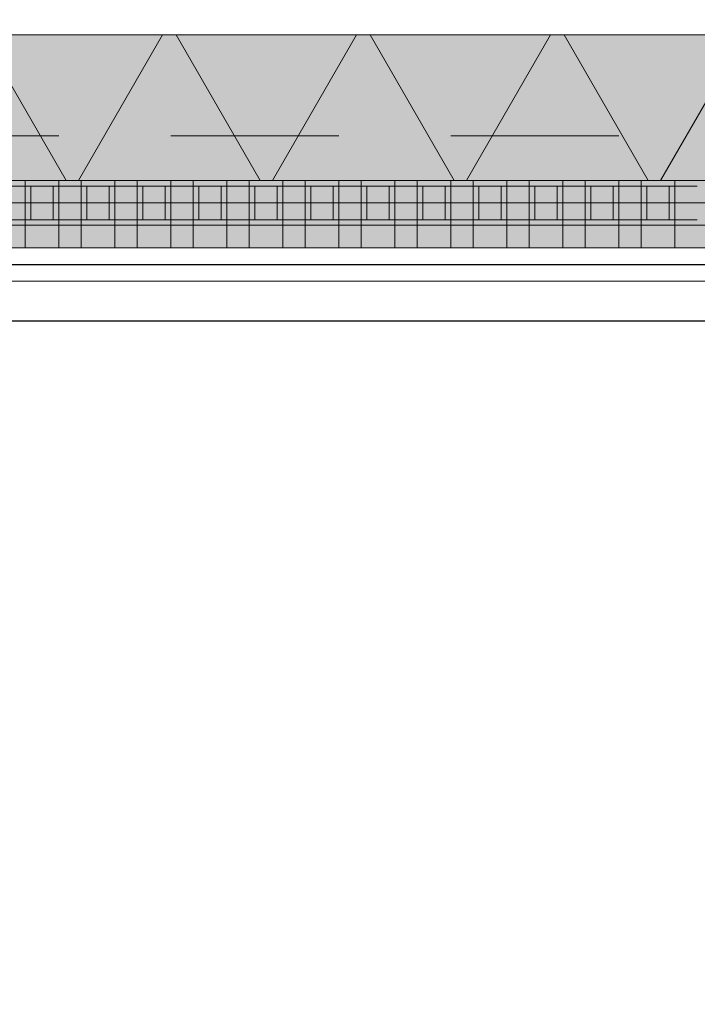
# Model space of a CAD drawing. Header units: metres. Extents: x -167 to 233, y -155 to 122.
# Tile 107 of 176: x 53.127 to 53.732, y 27.474 to 28.353. Entities that reach past the tile are written whole.
import ezdxf

# ---------------------------------------------------------------- set-up
doc = ezdxf.new("R2010")
doc.units = ezdxf.units.M
doc.header["$MEASUREMENT"] = 0
doc.linetypes.add('Strichlinie eng', pattern=[0.23, 0.15, -0.08])
for name, color, linetype in [('09 Schraffuren', 7, 'Continuous'), ('10 Wand außen', 7, 'Continuous'), ('20 Decke', 7, 'Continuous'), ('40 Absturzsicherung', 7, 'Continuous'), ('50 Sanitäreinrichtung', 7, 'Continuous'), ('94 Genehmigungsplanung Bemaßung', 7, 'Continuous')]:
    doc.layers.add(name, color=color, linetype=linetype)
doc.styles.add('ERSTELLTER_STIL_1', font='arial.ttf')
doc.dimstyles.new('ERSTELLTER_STIL__1', dxfattribs={"dimtxt": 0.25, "dimasz": 0.19, "dimexe": 0.18, "dimexo": 0.1, "dimgap": 0, "dimtad": 1, "dimtih": 1, "dimtoh": 1, "dimzin": 0, "dimdsep": 46, "dimtxsty": 'ERSTELLTER_STIL_1', "dimblk": 'ARROWHEAD_6', "dimblk1": 'ARROWHEAD_6', "dimblk2": 'ARROWHEAD_6', "dimcen": 0.09, "dimclrd": 7, "dimclre": 7, "dimclrt": 7, "dimazin": 0, "dimtfac": 1, "dimtdec": 4, "dimtmove": 0, "dimatfit": 3, "dimfxl": 1, "dimtolj": 1, "dimtzin": 0, "dimarcsym": 0})
doc.dimstyles.new('ERSTELLTER_STIL__2', dxfattribs={"dimtxt": 0.25, "dimasz": 0.19, "dimexe": 0.18, "dimexo": 0.1, "dimgap": 0, "dimtad": 1, "dimzin": 0, "dimdsep": 46, "dimtxsty": 'ERSTELLTER_STIL_1', "dimblk": 'ARROWHEAD_6', "dimblk1": 'ARROWHEAD_6', "dimblk2": 'ARROWHEAD_6', "dimcen": 0.09, "dimclrd": 7, "dimclre": 7, "dimclrt": 7, "dimazin": 0, "dimtfac": 1, "dimtdec": 4, "dimtmove": 0, "dimatfit": 3, "dimfxl": 1, "dimtolj": 1, "dimtzin": 0, "dimarcsym": 0})

# ---------------------------------------------------------------- blocks, each defined once
blk = doc.blocks.new('Rechteck Raster Kassetten Fassade - ACB_2')
at = {"layer": '50 Sanitäreinrichtung', "linetype": 'Continuous', "lineweight": 0, "true_color": 0x9e9e9e}
for points in [[(15.34, 0.17), (15.34, 0.19), (15.31, 0.19), (15.31, 0.17)], [(15.39, 0.17), (15.39, 0.19), (15.36, 0.19), (15.36, 0.17)], [(15.44, 0.17), (15.44, 0.19), (15.41, 0.19), (15.41, 0.17)], [(15.49, 0.17), (15.49, 0.19), (15.46, 0.19), (15.46, 0.17)], [(15.54, 0.17), (15.54, 0.19), (15.51, 0.19), (15.51, 0.17)], [(15.59, 0.17), (15.59, 0.19), (15.56, 0.19), (15.56, 0.17)], [(15.64, 0.17), (15.64, 0.19), (15.61, 0.19), (15.61, 0.17)], [(15.69, 0.17), (15.69, 0.19), (15.66, 0.19), (15.66, 0.17)], [(15.74, 0.17), (15.74, 0.19), (15.71, 0.19), (15.71, 0.17)], [(15.79, 0.17), (15.79, 0.19), (15.76, 0.19), (15.76, 0.17)], [(15.84, 0.17), (15.84, 0.19), (15.81, 0.19), (15.81, 0.17)], [(15.89, 0.17), (15.89, 0.19), (15.86, 0.19), (15.86, 0.17)], [(15.26, 0.13), (15.31, 0.13), (15.31, 0.135), (15.265, 0.135), (15.265, 0.165), (15.31, 0.165), (15.31, 0.17), (15.26, 0.17)], [(15.31, 0.13), (15.36, 0.13), (15.36, 0.135), (15.315, 0.135), (15.315, 0.165), (15.36, 0.165), (15.36, 0.17), (15.31, 0.17)], [(15.36, 0.13), (15.41, 0.13), (15.41, 0.135), (15.365, 0.135), (15.365, 0.165), (15.41, 0.165), (15.41, 0.17), (15.36, 0.17)], [(15.41, 0.13), (15.46, 0.13), (15.46, 0.135), (15.415, 0.135), (15.415, 0.165), (15.46, 0.165), (15.46, 0.17), (15.41, 0.17)], [(15.46, 0.13), (15.51, 0.13), (15.51, 0.135), (15.465, 0.135), (15.465, 0.165), (15.51, 0.165), (15.51, 0.17), (15.46, 0.17)], [(15.51, 0.13), (15.56, 0.13), (15.56, 0.135), (15.515, 0.135), (15.515, 0.165), (15.56, 0.165), (15.56, 0.17), (15.51, 0.17)], [(15.56, 0.13), (15.61, 0.13), (15.61, 0.135), (15.565, 0.135), (15.565, 0.165), (15.61, 0.165), (15.61, 0.17), (15.56, 0.17)], [(15.61, 0.13), (15.66, 0.13), (15.66, 0.135), (15.615, 0.135), (15.615, 0.165), (15.66, 0.165), (15.66, 0.17), (15.61, 0.17)], [(15.66, 0.13), (15.71, 0.13), (15.71, 0.135), (15.665, 0.135), (15.665, 0.165), (15.71, 0.165), (15.71, 0.17), (15.66, 0.17)], [(15.71, 0.13), (15.76, 0.13), (15.76, 0.135), (15.715, 0.135), (15.715, 0.165), (15.76, 0.165), (15.76, 0.17), (15.71, 0.17)], [(15.76, 0.13), (15.81, 0.13), (15.81, 0.135), (15.765, 0.135), (15.765, 0.165), (15.81, 0.165), (15.81, 0.17), (15.76, 0.17)], [(15.81, 0.13), (15.86, 0.13), (15.86, 0.135), (15.815, 0.135), (15.815, 0.165), (15.86, 0.165), (15.86, 0.17), (15.81, 0.17)], [(15.86, 0.13), (15.91, 0.13), (15.91, 0.135), (15.865, 0.135), (15.865, 0.165), (15.91, 0.165), (15.91, 0.17), (15.86, 0.17)], [(15.335, 0.165), (15.335, 0.135), (15.34, 0.135), (15.34, 0.165)], [(15.385, 0.165), (15.385, 0.135), (15.39, 0.135), (15.39, 0.165)], [(15.435, 0.165), (15.435, 0.135), (15.44, 0.135), (15.44, 0.165)], [(15.485, 0.165), (15.485, 0.135), (15.49, 0.135), (15.49, 0.165)], [(15.535, 0.165), (15.535, 0.135), (15.54, 0.135), (15.54, 0.165)], [(15.585, 0.165), (15.585, 0.135), (15.59, 0.135), (15.59, 0.165)], [(15.635, 0.165), (15.635, 0.135), (15.64, 0.135), (15.64, 0.165)], [(15.685, 0.165), (15.685, 0.135), (15.69, 0.135), (15.69, 0.165)], [(15.735, 0.165), (15.735, 0.135), (15.74, 0.135), (15.74, 0.165)], [(15.785, 0.165), (15.785, 0.135), (15.79, 0.135), (15.79, 0.165)], [(15.835, 0.165), (15.835, 0.135), (15.84, 0.135), (15.84, 0.165)], [(15.885, 0.165), (15.885, 0.135), (15.89, 0.135), (15.89, 0.165)]]:
    blk.add_hatch(color=253, dxfattribs=at).paths.add_polyline_path(points)
at = {"layer": '50 Sanitäreinrichtung', "linetype": 'Continuous', "lineweight": 18}
h = blk.add_hatch(dxfattribs=at)
h.set_pattern_fill('Dämmung__weich_0001', color=8, style=0, pattern_type=2)
h.set_pattern_definition([(60, (0, 0), (-0.1299038, 0.075), []), (120, (0, 0), (0.1299038, 0.075), [])])
h.paths.add_polyline_path([(0, 0), (20.25, 0), (20.38, 0.13), (0, 0.13)])
at = {"layer": '50 Sanitäreinrichtung', "color": 251, "linetype": 'Continuous', "lineweight": 18, "true_color": 0x5f5f5f}
for p, q in [((19.7, 0.19), (15.2, 0.19)), ((15.34, 0.19), (15.31, 0.19)), ((15.31, 0.19), (15.31, 0.17)), ((15.34, 0.19), (15.31, 0.19)), ((15.31, 0.19), (15.31, 0.17)), ((15.34, 0.19), (15.34, 0.17)), ((15.34, 0.19), (15.34, 0.17)), ((15.39, 0.19), (15.36, 0.19)), ((15.36, 0.19), (15.36, 0.17)), ((15.39, 0.19), (15.36, 0.19)), ((15.36, 0.19), (15.36, 0.17)), ((15.39, 0.19), (15.39, 0.17)), ((15.39, 0.19), (15.39, 0.17)), ((15.44, 0.19), (15.41, 0.19)), ((15.41, 0.19), (15.41, 0.17)), ((15.44, 0.19), (15.41, 0.19)), ((15.41, 0.19), (15.41, 0.17)), ((15.44, 0.19), (15.44, 0.17)), ((15.44, 0.19), (15.44, 0.17)), ((15.49, 0.19), (15.46, 0.19)), ((15.46, 0.19), (15.46, 0.17)), ((15.49, 0.19), (15.46, 0.19)), ((15.46, 0.19), (15.46, 0.17)), ((15.49, 0.19), (15.49, 0.17)), ((15.49, 0.19), (15.49, 0.17)), ((15.54, 0.19), (15.51, 0.19)), ((15.51, 0.19), (15.51, 0.17)), ((15.54, 0.19), (15.51, 0.19)), ((15.51, 0.19), (15.51, 0.17)), ((15.54, 0.19), (15.54, 0.17)), ((15.54, 0.19), (15.54, 0.17)), ((15.59, 0.19), (15.56, 0.19)), ((15.56, 0.19), (15.56, 0.17)), ((15.59, 0.19), (15.56, 0.19)), ((15.56, 0.19), (15.56, 0.17)), ((15.59, 0.19), (15.59, 0.17)), ((15.59, 0.19), (15.59, 0.17)), ((15.64, 0.19), (15.61, 0.19)), ((15.61, 0.19), (15.61, 0.17)), ((15.64, 0.19), (15.61, 0.19)), ((15.61, 0.19), (15.61, 0.17)), ((15.64, 0.19), (15.64, 0.17)), ((15.64, 0.19), (15.64, 0.17)), ((15.69, 0.19), (15.66, 0.19)), ((15.66, 0.19), (15.66, 0.17)), ((15.69, 0.19), (15.66, 0.19)), ((15.66, 0.19), (15.66, 0.17)), ((15.69, 0.19), (15.69, 0.17)), ((15.69, 0.19), (15.69, 0.17)), ((15.74, 0.19), (15.71, 0.19)), ((15.71, 0.19), (15.71, 0.17)), ((15.74, 0.19), (15.71, 0.19)), ((15.71, 0.19), (15.71, 0.17)), ((15.74, 0.19), (15.74, 0.17)), ((15.74, 0.19), (15.74, 0.17)), ((15.79, 0.19), (15.76, 0.19)), ((15.76, 0.19), (15.76, 0.17)), ((15.79, 0.19), (15.76, 0.19)), ((15.76, 0.19), (15.76, 0.17)), ((15.79, 0.19), (15.79, 0.17)), ((15.79, 0.19), (15.79, 0.17)), ((15.84, 0.19), (15.81, 0.19)), ((15.81, 0.19), (15.81, 0.17)), ((15.84, 0.19), (15.81, 0.19)), ((15.81, 0.19), (15.81, 0.17)), ((15.84, 0.19), (15.84, 0.17)), ((15.84, 0.19), (15.84, 0.17)), ((15.89, 0.19), (15.86, 0.19)), ((15.86, 0.19), (15.86, 0.17)), ((15.89, 0.19), (15.86, 0.19)), ((15.86, 0.19), (15.86, 0.17)), ((15.89, 0.19), (15.89, 0.17)), ((15.89, 0.19), (15.89, 0.17)), ((15.34, 0.17), (15.26, 0.17)), ((15.34, 0.17), (15.26, 0.17)), ((15.39, 0.17), (15.31, 0.17)), ((15.31, 0.17), (15.31, 0.165)), ((15.39, 0.17), (15.31, 0.17)), ((15.31, 0.17), (15.31, 0.165)), ((15.34, 0.17), (15.31, 0.17)), ((15.34, 0.17), (15.31, 0.17)), ((15.34, 0.17), (15.34, 0.165)), ((15.34, 0.17), (15.34, 0.165)), ((15.44, 0.17), (15.36, 0.17)), ((15.36, 0.17), (15.36, 0.165)), ((15.44, 0.17), (15.36, 0.17)), ((15.36, 0.17), (15.36, 0.165)), ((15.39, 0.17), (15.36, 0.17)), ((15.39, 0.17), (15.36, 0.17)), ((15.39, 0.17), (15.39, 0.165)), ((15.39, 0.17), (15.39, 0.165)), ((15.49, 0.17), (15.41, 0.17)), ((15.41, 0.17), (15.41, 0.165)), ((15.49, 0.17), (15.41, 0.17)), ((15.41, 0.17), (15.41, 0.165)), ((15.44, 0.17), (15.41, 0.17)), ((15.44, 0.17), (15.41, 0.17)), ((15.44, 0.17), (15.44, 0.165)), ((15.44, 0.17), (15.44, 0.165)), ((15.54, 0.17), (15.46, 0.17)), ((15.46, 0.17), (15.46, 0.165)), ((15.54, 0.17), (15.46, 0.17)), ((15.46, 0.17), (15.46, 0.165)), ((15.49, 0.17), (15.46, 0.17)), ((15.49, 0.17), (15.46, 0.17)), ((15.49, 0.17), (15.49, 0.165)), ((15.49, 0.17), (15.49, 0.165)), ((15.59, 0.17), (15.51, 0.17)), ((15.51, 0.17), (15.51, 0.165)), ((15.59, 0.17), (15.51, 0.17)), ((15.51, 0.17), (15.51, 0.165)), ((15.54, 0.17), (15.51, 0.17)), ((15.54, 0.17), (15.51, 0.17)), ((15.54, 0.17), (15.54, 0.165)), ((15.54, 0.17), (15.54, 0.165)), ((15.64, 0.17), (15.56, 0.17)), ((15.56, 0.17), (15.56, 0.165)), ((15.64, 0.17), (15.56, 0.17)), ((15.56, 0.17), (15.56, 0.165)), ((15.59, 0.17), (15.56, 0.17)), ((15.59, 0.17), (15.56, 0.17)), ((15.59, 0.17), (15.59, 0.165)), ((15.59, 0.17), (15.59, 0.165)), ((15.69, 0.17), (15.61, 0.17)), ((15.61, 0.17), (15.61, 0.165)), ((15.69, 0.17), (15.61, 0.17)), ((15.61, 0.17), (15.61, 0.165)), ((15.64, 0.17), (15.61, 0.17)), ((15.64, 0.17), (15.61, 0.17)), ((15.64, 0.17), (15.64, 0.165)), ((15.64, 0.17), (15.64, 0.165)), ((15.74, 0.17), (15.66, 0.17)), ((15.66, 0.17), (15.66, 0.165)), ((15.74, 0.17), (15.66, 0.17)), ((15.66, 0.17), (15.66, 0.165)), ((15.69, 0.17), (15.66, 0.17)), ((15.69, 0.17), (15.66, 0.17)), ((15.69, 0.17), (15.69, 0.165)), ((15.69, 0.17), (15.69, 0.165)), ((15.79, 0.17), (15.71, 0.17)), ((15.71, 0.17), (15.71, 0.165)), ((15.79, 0.17), (15.71, 0.17)), ((15.71, 0.17), (15.71, 0.165)), ((15.74, 0.17), (15.71, 0.17)), ((15.74, 0.17), (15.71, 0.17)), ((15.74, 0.17), (15.74, 0.165)), ((15.74, 0.17), (15.74, 0.165)), ((15.84, 0.17), (15.76, 0.17)), ((15.76, 0.17), (15.76, 0.165)), ((15.84, 0.17), (15.76, 0.17)), ((15.76, 0.17), (15.76, 0.165)), ((15.79, 0.17), (15.76, 0.17)), ((15.79, 0.17), (15.76, 0.17)), ((15.79, 0.17), (15.79, 0.165)), ((15.79, 0.17), (15.79, 0.165)), ((15.89, 0.17), (15.81, 0.17)), ((15.81, 0.17), (15.81, 0.165)), ((15.89, 0.17), (15.81, 0.17)), ((15.81, 0.17), (15.81, 0.165)), ((15.84, 0.17), (15.81, 0.17)), ((15.84, 0.17), (15.81, 0.17)), ((15.84, 0.17), (15.84, 0.165)), ((15.84, 0.17), (15.84, 0.165)), ((15.94, 0.17), (15.86, 0.17)), ((15.86, 0.17), (15.86, 0.165)), ((15.94, 0.17), (15.86, 0.17)), ((15.86, 0.17), (15.86, 0.165)), ((15.89, 0.17), (15.86, 0.17)), ((15.89, 0.17), (15.86, 0.17)), ((15.89, 0.17), (15.89, 0.165)), ((15.89, 0.17), (15.89, 0.165)), ((15.31, 0.165), (15.29, 0.165)), ((15.31, 0.165), (15.29, 0.165)), ((15.315, 0.165), (15.31, 0.165)), ((15.31, 0.165), (15.31, 0.135)), ((15.315, 0.165), (15.31, 0.165)), ((15.31, 0.165), (15.31, 0.135)), ((15.335, 0.165), (15.315, 0.165)), ((15.315, 0.165), (15.315, 0.135)), ((15.335, 0.165), (15.315, 0.165)), ((15.335, 0.165), (15.315, 0.165)), ((15.315, 0.165), (15.315, 0.135)), ((15.335, 0.165), (15.315, 0.165)), ((15.335, 0.165), (15.335, 0.135)), ((15.34, 0.165), (15.335, 0.165)), ((15.335, 0.165), (15.335, 0.135)), ((15.34, 0.165), (15.335, 0.165)), ((15.34, 0.165), (15.34, 0.135)), ((15.36, 0.165), (15.34, 0.165)), ((15.34, 0.165), (15.34, 0.135)), ((15.36, 0.165), (15.34, 0.165)), ((15.365, 0.165), (15.36, 0.165)), ((15.36, 0.165), (15.36, 0.135)), ((15.365, 0.165), (15.36, 0.165)), ((15.36, 0.165), (15.36, 0.135)), ((15.385, 0.165), (15.365, 0.165)), ((15.365, 0.165), (15.365, 0.135)), ((15.385, 0.165), (15.365, 0.165)), ((15.385, 0.165), (15.365, 0.165)), ((15.365, 0.165), (15.365, 0.135)), ((15.385, 0.165), (15.365, 0.165)), ((15.385, 0.165), (15.385, 0.135)), ((15.39, 0.165), (15.385, 0.165)), ((15.385, 0.165), (15.385, 0.135)), ((15.39, 0.165), (15.385, 0.165)), ((15.39, 0.165), (15.39, 0.135)), ((15.41, 0.165), (15.39, 0.165)), ((15.39, 0.165), (15.39, 0.135)), ((15.41, 0.165), (15.39, 0.165)), ((15.415, 0.165), (15.41, 0.165)), ((15.41, 0.165), (15.41, 0.135)), ((15.415, 0.165), (15.41, 0.165)), ((15.41, 0.165), (15.41, 0.135)), ((15.435, 0.165), (15.415, 0.165)), ((15.415, 0.165), (15.415, 0.135)), ((15.435, 0.165), (15.415, 0.165)), ((15.435, 0.165), (15.415, 0.165)), ((15.415, 0.165), (15.415, 0.135)), ((15.435, 0.165), (15.415, 0.165)), ((15.435, 0.165), (15.435, 0.135)), ((15.44, 0.165), (15.435, 0.165)), ((15.435, 0.165), (15.435, 0.135)), ((15.44, 0.165), (15.435, 0.165)), ((15.44, 0.165), (15.44, 0.135)), ((15.46, 0.165), (15.44, 0.165)), ((15.44, 0.165), (15.44, 0.135)), ((15.46, 0.165), (15.44, 0.165)), ((15.465, 0.165), (15.46, 0.165)), ((15.46, 0.165), (15.46, 0.135)), ((15.465, 0.165), (15.46, 0.165)), ((15.46, 0.165), (15.46, 0.135)), ((15.485, 0.165), (15.465, 0.165)), ((15.465, 0.165), (15.465, 0.135)), ((15.485, 0.165), (15.465, 0.165)), ((15.485, 0.165), (15.465, 0.165)), ((15.465, 0.165), (15.465, 0.135)), ((15.485, 0.165), (15.465, 0.165)), ((15.485, 0.165), (15.485, 0.135)), ((15.49, 0.165), (15.485, 0.165)), ((15.485, 0.165), (15.485, 0.135)), ((15.49, 0.165), (15.485, 0.165)), ((15.49, 0.165), (15.49, 0.135)), ((15.51, 0.165), (15.49, 0.165)), ((15.49, 0.165), (15.49, 0.135)), ((15.51, 0.165), (15.49, 0.165)), ((15.515, 0.165), (15.51, 0.165)), ((15.51, 0.165), (15.51, 0.135)), ((15.515, 0.165), (15.51, 0.165)), ((15.51, 0.165), (15.51, 0.135)), ((15.535, 0.165), (15.515, 0.165)), ((15.515, 0.165), (15.515, 0.135)), ((15.535, 0.165), (15.515, 0.165)), ((15.535, 0.165), (15.515, 0.165)), ((15.515, 0.165), (15.515, 0.135)), ((15.535, 0.165), (15.515, 0.165)), ((15.535, 0.165), (15.535, 0.135)), ((15.54, 0.165), (15.535, 0.165)), ((15.535, 0.165), (15.535, 0.135)), ((15.54, 0.165), (15.535, 0.165)), ((15.54, 0.165), (15.54, 0.135)), ((15.56, 0.165), (15.54, 0.165)), ((15.54, 0.165), (15.54, 0.135)), ((15.56, 0.165), (15.54, 0.165)), ((15.565, 0.165), (15.56, 0.165)), ((15.56, 0.165), (15.56, 0.135)), ((15.565, 0.165), (15.56, 0.165)), ((15.56, 0.165), (15.56, 0.135)), ((15.585, 0.165), (15.565, 0.165)), ((15.565, 0.165), (15.565, 0.135)), ((15.585, 0.165), (15.565, 0.165)), ((15.585, 0.165), (15.565, 0.165)), ((15.565, 0.165), (15.565, 0.135)), ((15.585, 0.165), (15.565, 0.165)), ((15.585, 0.165), (15.585, 0.135)), ((15.59, 0.165), (15.585, 0.165)), ((15.585, 0.165), (15.585, 0.135)), ((15.59, 0.165), (15.585, 0.165)), ((15.59, 0.165), (15.59, 0.135)), ((15.61, 0.165), (15.59, 0.165)), ((15.59, 0.165), (15.59, 0.135)), ((15.61, 0.165), (15.59, 0.165)), ((15.615, 0.165), (15.61, 0.165)), ((15.61, 0.165), (15.61, 0.135)), ((15.615, 0.165), (15.61, 0.165)), ((15.61, 0.165), (15.61, 0.135)), ((15.635, 0.165), (15.615, 0.165)), ((15.615, 0.165), (15.615, 0.135)), ((15.635, 0.165), (15.615, 0.165)), ((15.635, 0.165), (15.615, 0.165)), ((15.615, 0.165), (15.615, 0.135)), ((15.635, 0.165), (15.615, 0.165)), ((15.635, 0.165), (15.635, 0.135)), ((15.64, 0.165), (15.635, 0.165)), ((15.635, 0.165), (15.635, 0.135)), ((15.64, 0.165), (15.635, 0.165)), ((15.64, 0.165), (15.64, 0.135)), ((15.66, 0.165), (15.64, 0.165)), ((15.64, 0.165), (15.64, 0.135)), ((15.66, 0.165), (15.64, 0.165)), ((15.665, 0.165), (15.66, 0.165)), ((15.66, 0.165), (15.66, 0.135)), ((15.665, 0.165), (15.66, 0.165)), ((15.66, 0.165), (15.66, 0.135)), ((15.685, 0.165), (15.665, 0.165)), ((15.665, 0.165), (15.665, 0.135)), ((15.685, 0.165), (15.665, 0.165)), ((15.685, 0.165), (15.665, 0.165)), ((15.665, 0.165), (15.665, 0.135)), ((15.685, 0.165), (15.665, 0.165)), ((15.685, 0.165), (15.685, 0.135)), ((15.69, 0.165), (15.685, 0.165)), ((15.685, 0.165), (15.685, 0.135)), ((15.69, 0.165), (15.685, 0.165)), ((15.69, 0.165), (15.69, 0.135)), ((15.71, 0.165), (15.69, 0.165)), ((15.69, 0.165), (15.69, 0.135)), ((15.71, 0.165), (15.69, 0.165)), ((15.715, 0.165), (15.71, 0.165)), ((15.71, 0.165), (15.71, 0.135)), ((15.715, 0.165), (15.71, 0.165)), ((15.71, 0.165), (15.71, 0.135)), ((15.735, 0.165), (15.715, 0.165)), ((15.715, 0.165), (15.715, 0.135)), ((15.735, 0.165), (15.715, 0.165)), ((15.735, 0.165), (15.715, 0.165)), ((15.715, 0.165), (15.715, 0.135)), ((15.735, 0.165), (15.715, 0.165)), ((15.735, 0.165), (15.735, 0.135)), ((15.74, 0.165), (15.735, 0.165)), ((15.735, 0.165), (15.735, 0.135)), ((15.74, 0.165), (15.735, 0.165)), ((15.74, 0.165), (15.74, 0.135)), ((15.76, 0.165), (15.74, 0.165)), ((15.74, 0.165), (15.74, 0.135)), ((15.76, 0.165), (15.74, 0.165)), ((15.765, 0.165), (15.76, 0.165)), ((15.76, 0.165), (15.76, 0.135)), ((15.765, 0.165), (15.76, 0.165)), ((15.76, 0.165), (15.76, 0.135)), ((15.785, 0.165), (15.765, 0.165)), ((15.765, 0.165), (15.765, 0.135)), ((15.785, 0.165), (15.765, 0.165)), ((15.785, 0.165), (15.765, 0.165)), ((15.765, 0.165), (15.765, 0.135)), ((15.785, 0.165), (15.765, 0.165)), ((15.785, 0.165), (15.785, 0.135)), ((15.79, 0.165), (15.785, 0.165)), ((15.785, 0.165), (15.785, 0.135)), ((15.79, 0.165), (15.785, 0.165)), ((15.79, 0.165), (15.79, 0.135)), ((15.81, 0.165), (15.79, 0.165)), ((15.79, 0.165), (15.79, 0.135)), ((15.81, 0.165), (15.79, 0.165)), ((15.815, 0.165), (15.81, 0.165)), ((15.81, 0.165), (15.81, 0.135)), ((15.815, 0.165), (15.81, 0.165)), ((15.81, 0.165), (15.81, 0.135)), ((15.835, 0.165), (15.815, 0.165)), ((15.815, 0.165), (15.815, 0.135)), ((15.835, 0.165), (15.815, 0.165)), ((15.835, 0.165), (15.815, 0.165)), ((15.815, 0.165), (15.815, 0.135)), ((15.835, 0.165), (15.815, 0.165)), ((15.835, 0.165), (15.835, 0.135)), ((15.84, 0.165), (15.835, 0.165)), ((15.835, 0.165), (15.835, 0.135)), ((15.84, 0.165), (15.835, 0.165)), ((15.84, 0.165), (15.84, 0.135)), ((15.86, 0.165), (15.84, 0.165)), ((15.84, 0.165), (15.84, 0.135)), ((15.86, 0.165), (15.84, 0.165)), ((15.865, 0.165), (15.86, 0.165)), ((15.86, 0.165), (15.86, 0.135)), ((15.865, 0.165), (15.86, 0.165)), ((15.86, 0.165), (15.86, 0.135)), ((15.885, 0.165), (15.865, 0.165)), ((15.865, 0.165), (15.865, 0.135)), ((15.885, 0.165), (15.865, 0.165)), ((15.885, 0.165), (15.865, 0.165)), ((15.865, 0.165), (15.865, 0.135)), ((15.885, 0.165), (15.865, 0.165)), ((15.885, 0.165), (15.885, 0.135)), ((15.89, 0.165), (15.885, 0.165)), ((15.885, 0.165), (15.885, 0.135)), ((15.89, 0.165), (15.885, 0.165)), ((15.89, 0.165), (15.89, 0.135)), ((15.91, 0.165), (15.89, 0.165)), ((15.89, 0.165), (15.89, 0.135)), ((15.91, 0.165), (15.89, 0.165)), ((15.31, 0.135), (15.29, 0.135)), ((15.31, 0.135), (15.29, 0.135)), ((15.315, 0.135), (15.31, 0.135)), ((15.31, 0.135), (15.31, 0.13)), ((15.315, 0.135), (15.31, 0.135)), ((15.31, 0.135), (15.31, 0.13)), ((15.335, 0.135), (15.315, 0.135)), ((15.335, 0.135), (15.315, 0.135)), ((15.335, 0.135), (15.315, 0.135)), ((15.335, 0.135), (15.315, 0.135)), ((15.34, 0.135), (15.335, 0.135)), ((15.34, 0.135), (15.335, 0.135)), ((15.34, 0.135), (15.34, 0.13)), ((15.36, 0.135), (15.34, 0.135)), ((15.34, 0.135), (15.34, 0.13)), ((15.36, 0.135), (15.34, 0.135)), ((15.365, 0.135), (15.36, 0.135)), ((15.36, 0.135), (15.36, 0.13)), ((15.365, 0.135), (15.36, 0.135)), ((15.36, 0.135), (15.36, 0.13)), ((15.385, 0.135), (15.365, 0.135)), ((15.385, 0.135), (15.365, 0.135)), ((15.385, 0.135), (15.365, 0.135)), ((15.385, 0.135), (15.365, 0.135)), ((15.39, 0.135), (15.385, 0.135)), ((15.39, 0.135), (15.385, 0.135)), ((15.39, 0.135), (15.39, 0.13)), ((15.41, 0.135), (15.39, 0.135)), ((15.39, 0.135), (15.39, 0.13)), ((15.41, 0.135), (15.39, 0.135)), ((15.415, 0.135), (15.41, 0.135)), ((15.41, 0.135), (15.41, 0.13)), ((15.415, 0.135), (15.41, 0.135)), ((15.41, 0.135), (15.41, 0.13)), ((15.435, 0.135), (15.415, 0.135)), ((15.435, 0.135), (15.415, 0.135)), ((15.435, 0.135), (15.415, 0.135)), ((15.435, 0.135), (15.415, 0.135)), ((15.44, 0.135), (15.435, 0.135)), ((15.44, 0.135), (15.435, 0.135)), ((15.44, 0.135), (15.44, 0.13)), ((15.46, 0.135), (15.44, 0.135)), ((15.44, 0.135), (15.44, 0.13)), ((15.46, 0.135), (15.44, 0.135)), ((15.465, 0.135), (15.46, 0.135)), ((15.46, 0.135), (15.46, 0.13)), ((15.465, 0.135), (15.46, 0.135)), ((15.46, 0.135), (15.46, 0.13)), ((15.485, 0.135), (15.465, 0.135)), ((15.485, 0.135), (15.465, 0.135)), ((15.485, 0.135), (15.465, 0.135)), ((15.485, 0.135), (15.465, 0.135)), ((15.49, 0.135), (15.485, 0.135)), ((15.49, 0.135), (15.485, 0.135)), ((15.49, 0.135), (15.49, 0.13)), ((15.51, 0.135), (15.49, 0.135)), ((15.49, 0.135), (15.49, 0.13)), ((15.51, 0.135), (15.49, 0.135)), ((15.515, 0.135), (15.51, 0.135)), ((15.51, 0.135), (15.51, 0.13)), ((15.515, 0.135), (15.51, 0.135)), ((15.51, 0.135), (15.51, 0.13)), ((15.535, 0.135), (15.515, 0.135)), ((15.535, 0.135), (15.515, 0.135)), ((15.535, 0.135), (15.515, 0.135)), ((15.535, 0.135), (15.515, 0.135)), ((15.54, 0.135), (15.535, 0.135)), ((15.54, 0.135), (15.535, 0.135)), ((15.54, 0.135), (15.54, 0.13)), ((15.56, 0.135), (15.54, 0.135)), ((15.54, 0.135), (15.54, 0.13)), ((15.56, 0.135), (15.54, 0.135)), ((15.565, 0.135), (15.56, 0.135)), ((15.56, 0.135), (15.56, 0.13)), ((15.565, 0.135), (15.56, 0.135)), ((15.56, 0.135), (15.56, 0.13)), ((15.585, 0.135), (15.565, 0.135)), ((15.585, 0.135), (15.565, 0.135)), ((15.585, 0.135), (15.565, 0.135)), ((15.585, 0.135), (15.565, 0.135)), ((15.59, 0.135), (15.585, 0.135)), ((15.59, 0.135), (15.585, 0.135)), ((15.59, 0.135), (15.59, 0.13)), ((15.61, 0.135), (15.59, 0.135)), ((15.59, 0.135), (15.59, 0.13)), ((15.61, 0.135), (15.59, 0.135)), ((15.615, 0.135), (15.61, 0.135)), ((15.61, 0.135), (15.61, 0.13)), ((15.615, 0.135), (15.61, 0.135)), ((15.61, 0.135), (15.61, 0.13)), ((15.635, 0.135), (15.615, 0.135)), ((15.635, 0.135), (15.615, 0.135)), ((15.635, 0.135), (15.615, 0.135)), ((15.635, 0.135), (15.615, 0.135)), ((15.64, 0.135), (15.635, 0.135)), ((15.64, 0.135), (15.635, 0.135)), ((15.64, 0.135), (15.64, 0.13)), ((15.66, 0.135), (15.64, 0.135)), ((15.64, 0.135), (15.64, 0.13)), ((15.66, 0.135), (15.64, 0.135)), ((15.665, 0.135), (15.66, 0.135)), ((15.66, 0.135), (15.66, 0.13)), ((15.665, 0.135), (15.66, 0.135)), ((15.66, 0.135), (15.66, 0.13)), ((15.685, 0.135), (15.665, 0.135)), ((15.685, 0.135), (15.665, 0.135)), ((15.685, 0.135), (15.665, 0.135)), ((15.685, 0.135), (15.665, 0.135)), ((15.69, 0.135), (15.685, 0.135)), ((15.69, 0.135), (15.685, 0.135)), ((15.69, 0.135), (15.69, 0.13)), ((15.71, 0.135), (15.69, 0.135)), ((15.69, 0.135), (15.69, 0.13)), ((15.71, 0.135), (15.69, 0.135)), ((15.715, 0.135), (15.71, 0.135)), ((15.71, 0.135), (15.71, 0.13)), ((15.715, 0.135), (15.71, 0.135)), ((15.71, 0.135), (15.71, 0.13)), ((15.735, 0.135), (15.715, 0.135)), ((15.735, 0.135), (15.715, 0.135)), ((15.735, 0.135), (15.715, 0.135)), ((15.735, 0.135), (15.715, 0.135)), ((15.74, 0.135), (15.735, 0.135)), ((15.74, 0.135), (15.735, 0.135)), ((15.74, 0.135), (15.74, 0.13)), ((15.76, 0.135), (15.74, 0.135)), ((15.74, 0.135), (15.74, 0.13)), ((15.76, 0.135), (15.74, 0.135)), ((15.765, 0.135), (15.76, 0.135)), ((15.76, 0.135), (15.76, 0.13)), ((15.765, 0.135), (15.76, 0.135)), ((15.76, 0.135), (15.76, 0.13)), ((15.785, 0.135), (15.765, 0.135)), ((15.785, 0.135), (15.765, 0.135)), ((15.785, 0.135), (15.765, 0.135)), ((15.785, 0.135), (15.765, 0.135)), ((15.79, 0.135), (15.785, 0.135)), ((15.79, 0.135), (15.785, 0.135)), ((15.79, 0.135), (15.79, 0.13)), ((15.81, 0.135), (15.79, 0.135)), ((15.79, 0.135), (15.79, 0.13)), ((15.81, 0.135), (15.79, 0.135)), ((15.815, 0.135), (15.81, 0.135)), ((15.81, 0.135), (15.81, 0.13)), ((15.815, 0.135), (15.81, 0.135)), ((15.81, 0.135), (15.81, 0.13)), ((15.835, 0.135), (15.815, 0.135)), ((15.835, 0.135), (15.815, 0.135)), ((15.835, 0.135), (15.815, 0.135)), ((15.835, 0.135), (15.815, 0.135)), ((15.84, 0.135), (15.835, 0.135)), ((15.84, 0.135), (15.835, 0.135)), ((15.84, 0.135), (15.84, 0.13)), ((15.86, 0.135), (15.84, 0.135)), ((15.84, 0.135), (15.84, 0.13)), ((15.86, 0.135), (15.84, 0.135)), ((15.865, 0.135), (15.86, 0.135)), ((15.86, 0.135), (15.86, 0.13)), ((15.865, 0.135), (15.86, 0.135)), ((15.86, 0.135), (15.86, 0.13)), ((15.885, 0.135), (15.865, 0.135)), ((15.885, 0.135), (15.865, 0.135)), ((15.885, 0.135), (15.865, 0.135)), ((15.885, 0.135), (15.865, 0.135)), ((15.89, 0.135), (15.885, 0.135)), ((15.89, 0.135), (15.885, 0.135)), ((15.89, 0.135), (15.89, 0.13)), ((15.91, 0.135), (15.89, 0.135)), ((15.89, 0.135), (15.89, 0.13)), ((15.91, 0.135), (15.89, 0.135)), ((20.38, 0.13), (0, 0.13)), ((15.34, 0.13), (15.26, 0.13)), ((15.34, 0.13), (15.26, 0.13)), ((15.39, 0.13), (15.31, 0.13)), ((15.39, 0.13), (15.31, 0.13)), ((15.44, 0.13), (15.36, 0.13)), ((15.44, 0.13), (15.36, 0.13)), ((15.49, 0.13), (15.41, 0.13)), ((15.49, 0.13), (15.41, 0.13)), ((15.54, 0.13), (15.46, 0.13)), ((15.54, 0.13), (15.46, 0.13)), ((15.59, 0.13), (15.51, 0.13)), ((15.59, 0.13), (15.51, 0.13)), ((15.64, 0.13), (15.56, 0.13)), ((15.64, 0.13), (15.56, 0.13)), ((15.69, 0.13), (15.61, 0.13)), ((15.69, 0.13), (15.61, 0.13)), ((15.74, 0.13), (15.66, 0.13)), ((15.74, 0.13), (15.66, 0.13)), ((15.79, 0.13), (15.71, 0.13)), ((15.79, 0.13), (15.71, 0.13)), ((15.84, 0.13), (15.76, 0.13)), ((15.84, 0.13), (15.76, 0.13)), ((15.89, 0.13), (15.81, 0.13)), ((15.89, 0.13), (15.81, 0.13)), ((15.94, 0.13), (15.86, 0.13)), ((15.94, 0.13), (15.86, 0.13)), ((0, 0), (20.25, 0)), ((15.2, 0), (19.7, 0))]:
    blk.add_line(p, q, dxfattribs=at)
at = {"layer": '50 Sanitäreinrichtung', "color": 251, "linetype": 'Strichlinie eng', "lineweight": 18, "true_color": 0x5f5f5f}
blk.add_line((20.34, 0.09), (0, 0.09), dxfattribs=at)
blk = doc.blocks.new('4-Flügelfenster 27')
at = {"layer": '10 Wand außen', "color": 7, "linetype": 'Strichlinie eng', "lineweight": 13}
blk.add_line((-2.25, -0.07), (2.25, -0.07), dxfattribs=at)
at = {"layer": '10 Wand außen', "color": 7, "linetype": 'Continuous', "lineweight": 18}
blk.add_line((2.17, -0.07), (-2.17, -0.07), dxfattribs=at)
at = {"layer": '10 Wand außen', "color": 7, "linetype": 'Continuous', "lineweight": 13}
for p, q in [((-2.25, -0.22), (2.25, -0.22)), ((-2.25, -0.29), (2.25, -0.29))]:
    blk.add_line(p, q, dxfattribs=at)
blk = doc.blocks.new('*D245', base_point=(27236.13209, 33357.27905))
at = {"layer": '94 Genehmigungsplanung Bemaßung', "color": 7, "linetype": 'Continuous', "lineweight": 13}
for p, q in [((62.25249, 28.68968), (62.45249, 28.48968)), ((62.53999, 28.58968), (62.16499, 28.58968)), ((62.35249, 28.17968), (62.35249, 28.58968)), ((62.25249, 28.27968), (62.45249, 28.07968)), ((62.53999, 28.17968), (62.16499, 28.17968)), ((62.35249, 28.02968), (62.35249, 28.17968))]:
    blk.add_line(p, q, dxfattribs=at)
at = {"layer": '94 Genehmigungsplanung Bemaßung', "color": 7, "lineweight": 13, "insert": (62.30249, 27.69831), "char_height": 0.25, "attachment_point": 7, "rotation": 90, "style": 'ERSTELLTER_STIL_1'}
blk.add_mtext('\\A1;{\\pql;\\fArial|b0|i0|c0|p0;\\W1.000000;41}', dxfattribs=at)
blk = doc.blocks.new('ARROWHEAD_6')
at = {"color": 0, "linetype": 'Continuous', "lineweight": 0}
for p, q in [((-0.5, -0.5), (0.5, 0.5)), ((0, 0), (-1, 0))]:
    blk.add_line(p, q, dxfattribs=at)
blk = doc.blocks.new('*D255', base_point=(27236.13209, 33357.27905))
at = {"layer": '94 Genehmigungsplanung Bemaßung', "color": 7, "linetype": 'Continuous', "lineweight": 13}
for p, q in [((17.34109, 26.18631), (17.34109, 26.56131)), ((58.16249, 26.18631), (58.16249, 26.56131)), ((17.44109, 26.47381), (17.24109, 26.27381)), ((58.06249, 26.27381), (58.26249, 26.47381)), ((17.19109, 26.37381), (17.34109, 26.37381)), ((17.34109, 26.37381), (58.16249, 26.37381)), ((58.16249, 26.37381), (58.31249, 26.37381))]:
    blk.add_line(p, q, dxfattribs=at)
at = {"layer": '94 Genehmigungsplanung Bemaßung', "color": 7, "lineweight": 13, "insert": (37.3228, 26.42381), "char_height": 0.25, "attachment_point": 7, "style": 'ERSTELLTER_STIL_1'}
blk.add_mtext('\\A1;{\\pql;\\fArial|b0|i0|c0|p0;\\W1.000000;40,82}', dxfattribs=at)
blk = doc.blocks.new('*D263', base_point=(27236.13209, 33357.27905))
at = {"layer": '94 Genehmigungsplanung Bemaßung', "color": 7, "linetype": 'Continuous', "lineweight": 13}
for p, q in [((17.34109, 24.7136), (17.34109, 25.0886)), ((58.16249, 24.7136), (58.16249, 25.0886)), ((17.44109, 25.0011), (17.24109, 24.8011)), ((58.06249, 24.8011), (58.26249, 25.0011)), ((17.19109, 24.9011), (17.34109, 24.9011)), ((17.34109, 24.9011), (58.16249, 24.9011)), ((58.16249, 24.9011), (58.31249, 24.9011))]:
    blk.add_line(p, q, dxfattribs=at)
at = {"layer": '94 Genehmigungsplanung Bemaßung', "color": 7, "lineweight": 13, "insert": (37.3228, 24.9511), "char_height": 0.25, "attachment_point": 7, "style": 'ERSTELLTER_STIL_1'}
blk.add_mtext('\\A1;{\\pql;\\fArial|b0|i0|c0|p0;\\W1.000000;40,82}', dxfattribs=at)

msp = doc.modelspace()

# ---------------------------------------------------------------- hatches: boundary and pattern name
at = {"layer": '09 Schraffuren', "linetype": 'Continuous', "lineweight": 18}
msp.add_hatch(color=255, dxfattribs=at).paths.add_polyline_path([(53.00249, 28.33968), (57.50109, 28.33968), (57.50109, 28.14968), (53.00249, 28.14968)])

# ---------------------------------------------------------------- linework, layer by layer
at = {"layer": '09 Schraffuren', "color": 7, "linetype": 'Continuous', "lineweight": 13, "flags": 128}
msp.add_lwpolyline([(53.00249, 28.33968), (57.50109, 28.33968), (57.50109, 28.14968), (53.00249, 28.14968)], close=True, dxfattribs=at)
at = {"layer": '20 Decke', "color": 7, "linetype": 'Continuous', "lineweight": 13, "flags": 128}
msp.add_lwpolyline([(38.10109, 43.83968), (38.10109, 28.33968), (38.24109, 28.33968), (42.50109, 28.33968), (42.50109, 28.83968), (43.00109, 28.83968), (43.00109, 28.33968), (47.50109, 28.33968), (47.50109, 28.83968), (48.00109, 28.83968), (48.00109, 28.47218), (52.50249, 28.47218), (52.50249, 28.83968), (53.00249, 28.83968), (53.00249, 28.33968), (57.50249, 28.33968), (57.50249, 28.83968), (58.00249, 28.83968), (58.00249, 43.83968), (47.50109, 43.83968), (43.00109, 43.83968), (43.00109, 43.33968), (42.50109, 43.33968), (42.50109, 43.83968)], close=True, dxfattribs=at)
at = {"layer": '40 Absturzsicherung', "color": 250, "linetype": 'Continuous', "lineweight": 25, "true_color": 0x191919, "flags": 128}
msp.add_lwpolyline([(57.65109, 28.08439), (57.65109, 28.13439), (52.85109, 28.13439), (52.85109, 28.08439)], close=True, dxfattribs=at)
at = {"layer": '40 Absturzsicherung', "color": 255, "linetype": 'Continuous', "lineweight": 18, "flags": 128}
msp.add_lwpolyline([(57.65109, 28.08439), (57.65109, 28.13439), (52.85109, 28.13439), (52.85109, 28.08439)], close=True, dxfattribs=at)

# ---------------------------------------------------------------- block references
at = {"layer": '10 Wand außen', "color": 7, "linetype": 'Continuous', "lineweight": 18, "xscale": -1}
msp.add_blockref('4-Flügelfenster 27', (55.25249, 28.40968), dxfattribs=at)
at = {"layer": '50 Sanitäreinrichtung', "color": 251, "linetype": 'Continuous', "lineweight": 18, "true_color": 0x5f5f5f, "xscale": -1, "rotation": 180}
msp.add_blockref('Rechteck Raster Kassetten Fassade - ACB_2', (37.82184, 28.33968), dxfattribs=at)

# ---------------------------------------------------------------- dimensions: what is measured, and where the dimension line sits
at = {"layer": '94 Genehmigungsplanung Bemaßung', "color": 7, "linetype": 'Continuous', "lineweight": 13}
dim = msp.add_linear_dim(base=(62.35249, 28.58968), p1=(47.95679, 28.17968), p2=(59.96713, 28.58968), angle=90, dimstyle='ERSTELLTER_STIL__2', dxfattribs=at)
dim.commit()
dim.dimension.update_dxf_attribs({"geometry": '*D245', "text_midpoint": (62.17749, 27.88857), "dimtype": 160, "text_rotation": 90})
for base, picture, middle in [((58.16249, 26.37381), '*D255', (37.74157, 26.54881)), ((58.16249, 24.9011), '*D263', (37.74157, 25.0761))]:
    dim = msp.add_linear_dim(base=base, p1=(17.34109, 28.17968), p2=(58.16249, 28.17968), dimstyle='ERSTELLTER_STIL__1', dxfattribs=at)
    dim.commit()
    dim.dimension.update_dxf_attribs({"geometry": picture, "text_midpoint": middle, "dimtype": 160})

doc.saveas('drawing.dxf')
